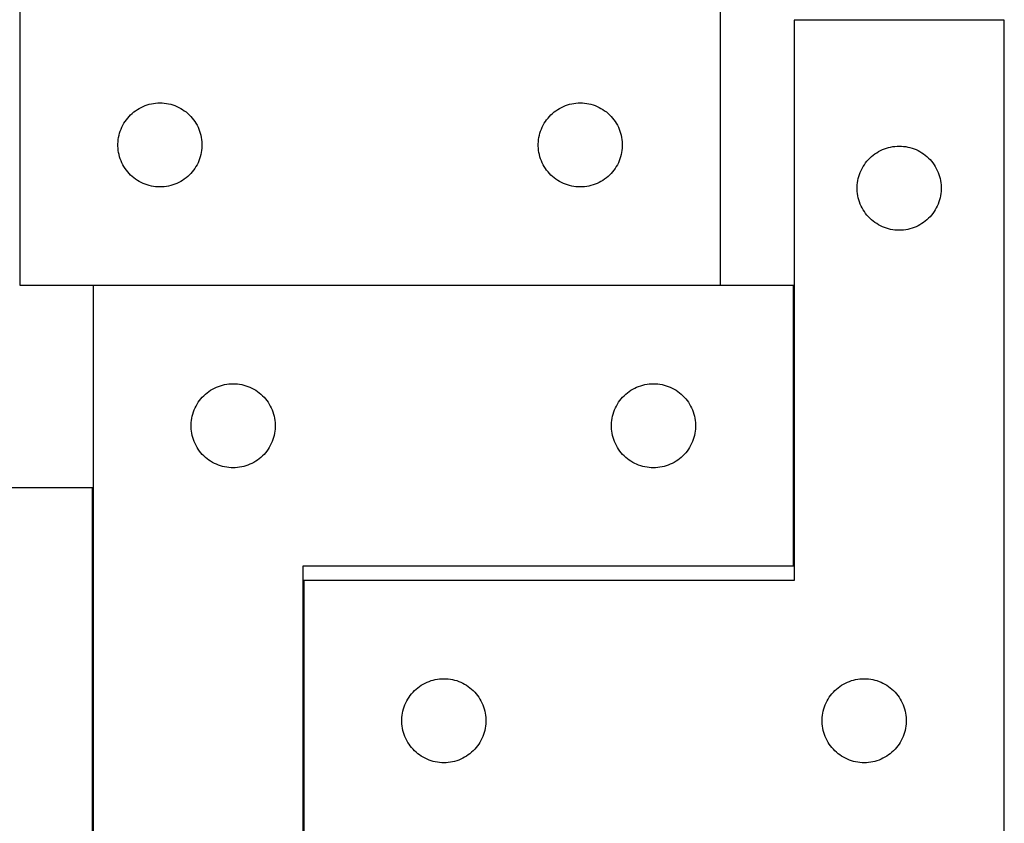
# Model space of a CAD drawing. Header units: millimetres. Extents: x 7 to 1493, y 7 to 2993.
# Tile 13 of 16: x 1133 to 1485, y 2112 to 2399. Entities that reach past the tile are written whole.
import ezdxf

# ---------------------------------------------------------------- set-up
doc = ezdxf.new("R2010")
doc.units = ezdxf.units.MM
doc.layers.add('COMMON', color=5, linetype='CONTINUOUS', true_color=0x0000ff)
doc.layers.add('CUT', color=7, linetype='CONTINUOUS', true_color=0x000000)

msp = doc.modelspace()

# ---------------------------------------------------------------- linework, layer by layer
at = {"layer": 'COMMON'}
for p, q in [((1383.197981, 2303.784626), (1159.322132, 2303.784626)), ((1409.422133, 2203.684625), (1409.422133, 2303.684625)), ((1159.222132, 2051.580141), (1159.222132, 2231.580141)), ((1234.422133, 2098.45685), (1234.422133, 2198.45685))]:
    msp.add_line(p, q, dxfattribs=at)
at = {"layer": 'CUT'}
for p, q in [((1383.197981, 2303.884626), (1383.197981, 2603.884626)), ((1133.197981, 2403.884626), (1133.197981, 2303.884626)), ((1484.522133, 2398.45685), (1409.522133, 2398.45685)), ((1409.522133, 2398.45685), (1409.522133, 2198.45685)), ((1484.522133, 2098.45685), (1484.522133, 2398.45685)), ((1178.636258, 2368.174157), (1179.377914, 2368.390042)), ((1179.377914, 2368.390042), (1180.1297, 2368.567462)), ((1180.1297, 2368.567462), (1180.889622, 2368.705945)), ((1180.889622, 2368.705945), (1181.655666, 2368.805124)), ((1181.655666, 2368.805124), (1182.425799, 2368.864738)), ((1182.425799, 2368.864738), (1183.197981, 2368.884626)), ((1183.197981, 2368.884626), (1183.970162, 2368.864738)), ((1183.970162, 2368.864738), (1184.740296, 2368.805124)), ((1184.740296, 2368.805124), (1185.506339, 2368.705945)), ((1185.506339, 2368.705945), (1186.266262, 2368.567462)), ((1186.266262, 2368.567462), (1187.018048, 2368.390042)), ((1187.018048, 2368.390042), (1187.759703, 2368.174157)), ((1328.636258, 2368.174157), (1329.377914, 2368.390042)), ((1329.377914, 2368.390042), (1330.1297, 2368.567462)), ((1330.1297, 2368.567462), (1330.889622, 2368.705945)), ((1330.889622, 2368.705945), (1331.655666, 2368.805124)), ((1331.655666, 2368.805124), (1332.425799, 2368.864738)), ((1332.425799, 2368.864738), (1333.197981, 2368.884626)), ((1333.197981, 2368.884626), (1333.970162, 2368.864738)), ((1333.970162, 2368.864738), (1334.740296, 2368.805124)), ((1334.740296, 2368.805124), (1335.506339, 2368.705945)), ((1335.506339, 2368.705945), (1336.266262, 2368.567462)), ((1336.266262, 2368.567462), (1337.018048, 2368.390042)), ((1337.018048, 2368.390042), (1337.759703, 2368.174157)), ((1172.728818, 2364.626909), (1173.295699, 2365.151605)), ((1173.295699, 2365.151605), (1173.888839, 2365.646423)), ((1173.888839, 2365.646423), (1174.506664, 2366.110051)), ((1174.506664, 2366.110051), (1175.147538, 2366.54126)), ((1175.147538, 2366.54126), (1175.80976, 2366.938905)), ((1175.80976, 2366.938905), (1176.491574, 2367.301933)), ((1176.491574, 2367.301933), (1177.191172, 2367.62938)), ((1177.191172, 2367.62938), (1177.9067, 2367.920379)), ((1177.9067, 2367.920379), (1178.636258, 2368.174157)), ((1187.759703, 2368.174157), (1188.489262, 2367.920379)), ((1188.489262, 2367.920379), (1189.204789, 2367.62938)), ((1189.204789, 2367.62938), (1189.904388, 2367.301933)), ((1189.904388, 2367.301933), (1190.586202, 2366.938905)), ((1190.586202, 2366.938905), (1191.248424, 2366.54126)), ((1191.248424, 2366.54126), (1191.889297, 2366.110051)), ((1191.889297, 2366.110051), (1192.507123, 2365.646423)), ((1192.507123, 2365.646423), (1193.100263, 2365.151605)), ((1193.100263, 2365.151605), (1193.667143, 2364.626909)), ((1322.728818, 2364.626909), (1323.295699, 2365.151605)), ((1323.295699, 2365.151605), (1323.888839, 2365.646423)), ((1323.888839, 2365.646423), (1324.506664, 2366.110051)), ((1324.506664, 2366.110051), (1325.147538, 2366.54126)), ((1325.147538, 2366.54126), (1325.80976, 2366.938905)), ((1325.80976, 2366.938905), (1326.491574, 2367.301933)), ((1326.491574, 2367.301933), (1327.191172, 2367.62938)), ((1327.191172, 2367.62938), (1327.9067, 2367.920379)), ((1327.9067, 2367.920379), (1328.636258, 2368.174157)), ((1337.759703, 2368.174157), (1338.489262, 2367.920379)), ((1338.489262, 2367.920379), (1339.204789, 2367.62938)), ((1339.204789, 2367.62938), (1339.904388, 2367.301933)), ((1339.904388, 2367.301933), (1340.586202, 2366.938905)), ((1340.586202, 2366.938905), (1341.248424, 2366.54126)), ((1341.248424, 2366.54126), (1341.889297, 2366.110051)), ((1341.889297, 2366.110051), (1342.507123, 2365.646423)), ((1342.507123, 2365.646423), (1343.100263, 2365.151605)), ((1343.100263, 2365.151605), (1343.667143, 2364.626909)), ((1169.957799, 2360.934277), (1170.338261, 2361.606518)), ((1170.338261, 2361.606518), (1170.752826, 2362.258282)), ((1170.752826, 2362.258282), (1171.200392, 2362.88784)), ((1171.200392, 2362.88784), (1171.679774, 2363.493524)), ((1171.679774, 2363.493524), (1172.1897, 2364.073726)), ((1172.1897, 2364.073726), (1172.728818, 2364.626909)), ((1193.667143, 2364.626909), (1194.206261, 2364.073726)), ((1194.206261, 2364.073726), (1194.716187, 2363.493524)), ((1194.716187, 2363.493524), (1195.195569, 2362.88784)), ((1195.195569, 2362.88784), (1195.643136, 2362.258282)), ((1195.643136, 2362.258282), (1196.0577, 2361.606518)), ((1196.0577, 2361.606518), (1196.438163, 2360.934277)), ((1319.957799, 2360.934277), (1320.338261, 2361.606518)), ((1320.338261, 2361.606518), (1320.752826, 2362.258282)), ((1320.752826, 2362.258282), (1321.200392, 2362.88784)), ((1321.200392, 2362.88784), (1321.679774, 2363.493524)), ((1321.679774, 2363.493524), (1322.1897, 2364.073726)), ((1322.1897, 2364.073726), (1322.728818, 2364.626909)), ((1343.667143, 2364.626909), (1344.206261, 2364.073726)), ((1344.206261, 2364.073726), (1344.716187, 2363.493524)), ((1344.716187, 2363.493524), (1345.195569, 2362.88784)), ((1345.195569, 2362.88784), (1345.643136, 2362.258282)), ((1345.643136, 2362.258282), (1346.0577, 2361.606518)), ((1346.0577, 2361.606518), (1346.438163, 2360.934277)), ((1168.599015, 2357.329942), (1168.795733, 2358.076911)), ((1168.795733, 2358.076911), (1169.030642, 2358.812762)), ((1169.030642, 2358.812762), (1169.303121, 2359.535545)), ((1169.303121, 2359.535545), (1169.612447, 2360.243342)), ((1169.612447, 2360.243342), (1169.957799, 2360.934277)), ((1196.438163, 2360.934277), (1196.783515, 2360.243342)), ((1196.783515, 2360.243342), (1197.09284, 2359.535545)), ((1197.09284, 2359.535545), (1197.365319, 2358.812762)), ((1197.365319, 2358.812762), (1197.600229, 2358.076911)), ((1197.600229, 2358.076911), (1197.796946, 2357.329942)), ((1318.599015, 2357.329942), (1318.795733, 2358.076911)), ((1318.795733, 2358.076911), (1319.030642, 2358.812762)), ((1319.030642, 2358.812762), (1319.303121, 2359.535545)), ((1319.303121, 2359.535545), (1319.612447, 2360.243342)), ((1319.612447, 2360.243342), (1319.957799, 2360.934277)), ((1346.438163, 2360.934277), (1346.783515, 2360.243342)), ((1346.783515, 2360.243342), (1347.09284, 2359.535545)), ((1347.09284, 2359.535545), (1347.365319, 2358.812762)), ((1347.365319, 2358.812762), (1347.600229, 2358.076911)), ((1347.600229, 2358.076911), (1347.796946, 2357.329942)), ((1168.202954, 2354.270845), (1168.242718, 2355.042258)), ((1168.242718, 2355.042258), (1168.322141, 2355.810602)), ((1168.322141, 2355.810602), (1168.441012, 2356.573838)), ((1168.441012, 2356.573838), (1168.599015, 2357.329942)), ((1197.796946, 2357.329942), (1197.95495, 2356.573838)), ((1197.95495, 2356.573838), (1198.073821, 2355.810602)), ((1198.073821, 2355.810602), (1198.153244, 2355.042258)), ((1198.153244, 2355.042258), (1198.193008, 2354.270845)), ((1318.202954, 2354.270845), (1318.242718, 2355.042258)), ((1318.242718, 2355.042258), (1318.322141, 2355.810602)), ((1318.322141, 2355.810602), (1318.441012, 2356.573838)), ((1318.441012, 2356.573838), (1318.599015, 2357.329942)), ((1347.796946, 2357.329942), (1347.95495, 2356.573838)), ((1347.95495, 2356.573838), (1348.073821, 2355.810602)), ((1348.073821, 2355.810602), (1348.153244, 2355.042258)), ((1348.153244, 2355.042258), (1348.193008, 2354.270845)), ((1168.202954, 2353.498408), (1168.202954, 2354.270845)), ((1168.242718, 2352.726994), (1168.202954, 2353.498408)), ((1168.322141, 2351.958651), (1168.242718, 2352.726994)), ((1168.441012, 2351.195415), (1168.322141, 2351.958651)), ((1168.599015, 2350.43931), (1168.441012, 2351.195415)), ((1197.95495, 2351.195415), (1197.796946, 2350.43931)), ((1198.073821, 2351.958651), (1197.95495, 2351.195415)), ((1198.153244, 2352.726994), (1198.073821, 2351.958651)), ((1198.193008, 2353.498408), (1198.153244, 2352.726994)), ((1198.193008, 2354.270845), (1198.193008, 2353.498408)), ((1318.202954, 2353.498408), (1318.202954, 2354.270845)), ((1318.242718, 2352.726994), (1318.202954, 2353.498408)), ((1318.322141, 2351.958651), (1318.242718, 2352.726994)), ((1318.441012, 2351.195415), (1318.322141, 2351.958651)), ((1318.599015, 2350.43931), (1318.441012, 2351.195415)), ((1347.95495, 2351.195415), (1347.796946, 2350.43931)), ((1348.073821, 2351.958651), (1347.95495, 2351.195415)), ((1348.153244, 2352.726994), (1348.073821, 2351.958651)), ((1348.193008, 2353.498408), (1348.153244, 2352.726994)), ((1348.193008, 2354.270845), (1348.193008, 2353.498408)), ((1438.330817, 2350.682275), (1438.97169, 2351.113484)), ((1438.97169, 2351.113484), (1439.633912, 2351.511129)), ((1439.633912, 2351.511129), (1440.315726, 2351.874156)), ((1440.315726, 2351.874156), (1441.015325, 2352.201604)), ((1441.015325, 2352.201604), (1441.730852, 2352.492602)), ((1441.730852, 2352.492602), (1442.460411, 2352.746381)), ((1442.460411, 2352.746381), (1443.202066, 2352.962266)), ((1443.202066, 2352.962266), (1443.953852, 2353.139685)), ((1443.953852, 2353.139685), (1444.713775, 2353.278169)), ((1444.713775, 2353.278169), (1445.479818, 2353.377348)), ((1445.479818, 2353.377348), (1446.249952, 2353.436961)), ((1446.249952, 2353.436961), (1447.022133, 2353.45685)), ((1447.022133, 2353.45685), (1447.794315, 2353.436961)), ((1447.794315, 2353.436961), (1448.564448, 2353.377348)), ((1448.564448, 2353.377348), (1449.330492, 2353.278169)), ((1449.330492, 2353.278169), (1450.090414, 2353.139685)), ((1450.090414, 2353.139685), (1450.8422, 2352.962266)), ((1450.8422, 2352.962266), (1451.583856, 2352.746381)), ((1451.583856, 2352.746381), (1452.313415, 2352.492602)), ((1452.313415, 2352.492602), (1453.028942, 2352.201604)), ((1453.028942, 2352.201604), (1453.72854, 2351.874156)), ((1453.72854, 2351.874156), (1454.410354, 2351.511129)), ((1454.410354, 2351.511129), (1455.072576, 2351.113484)), ((1455.072576, 2351.113484), (1455.71345, 2350.682275)), ((1168.795733, 2349.692342), (1168.599015, 2350.43931)), ((1169.030642, 2348.956491), (1168.795733, 2349.692342)), ((1169.303121, 2348.233708), (1169.030642, 2348.956491)), ((1169.612447, 2347.52591), (1169.303121, 2348.233708)), ((1169.957799, 2346.834975), (1169.612447, 2347.52591)), ((1196.783515, 2347.52591), (1196.438163, 2346.834975)), ((1197.09284, 2348.233708), (1196.783515, 2347.52591)), ((1197.365319, 2348.956491), (1197.09284, 2348.233708)), ((1197.600229, 2349.692342), (1197.365319, 2348.956491)), ((1197.796946, 2350.43931), (1197.600229, 2349.692342)), ((1318.795733, 2349.692342), (1318.599015, 2350.43931)), ((1319.030642, 2348.956491), (1318.795733, 2349.692342)), ((1319.303121, 2348.233708), (1319.030642, 2348.956491)), ((1319.612447, 2347.52591), (1319.303121, 2348.233708)), ((1319.957799, 2346.834975), (1319.612447, 2347.52591)), ((1346.783515, 2347.52591), (1346.438163, 2346.834975)), ((1347.09284, 2348.233708), (1346.783515, 2347.52591)), ((1347.365319, 2348.956491), (1347.09284, 2348.233708)), ((1347.600229, 2349.692342), (1347.365319, 2348.956491)), ((1347.796946, 2350.43931), (1347.600229, 2349.692342)), ((1434.576978, 2346.830506), (1435.024545, 2347.460064)), ((1435.024545, 2347.460064), (1435.503927, 2348.065748)), ((1435.503927, 2348.065748), (1436.013853, 2348.64595)), ((1436.013853, 2348.64595), (1436.552971, 2349.199133)), ((1436.552971, 2349.199133), (1437.119851, 2349.723829)), ((1437.119851, 2349.723829), (1437.712991, 2350.218647)), ((1437.712991, 2350.218647), (1438.330817, 2350.682275)), ((1455.71345, 2350.682275), (1456.331276, 2350.218647)), ((1456.331276, 2350.218647), (1456.924415, 2349.723829)), ((1456.924415, 2349.723829), (1457.491296, 2349.199133)), ((1457.491296, 2349.199133), (1458.030414, 2348.64595)), ((1458.030414, 2348.64595), (1458.54034, 2348.065748)), ((1458.54034, 2348.065748), (1459.019722, 2347.460064)), ((1459.019722, 2347.460064), (1459.467288, 2346.830506)), ((1170.338261, 2346.162734), (1169.957799, 2346.834975)), ((1170.752826, 2345.51097), (1170.338261, 2346.162734)), ((1171.200392, 2344.881412), (1170.752826, 2345.51097)), ((1171.679774, 2344.275729), (1171.200392, 2344.881412)), ((1172.1897, 2343.695526), (1171.679774, 2344.275729)), ((1194.716187, 2344.275729), (1194.206261, 2343.695526)), ((1195.195569, 2344.881412), (1194.716187, 2344.275729)), ((1195.643136, 2345.51097), (1195.195569, 2344.881412)), ((1196.0577, 2346.162734), (1195.643136, 2345.51097)), ((1196.438163, 2346.834975), (1196.0577, 2346.162734)), ((1320.338261, 2346.162734), (1319.957799, 2346.834975)), ((1320.752826, 2345.51097), (1320.338261, 2346.162734)), ((1321.200392, 2344.881412), (1320.752826, 2345.51097)), ((1321.679774, 2344.275729), (1321.200392, 2344.881412)), ((1322.1897, 2343.695526), (1321.679774, 2344.275729)), ((1344.716187, 2344.275729), (1344.206261, 2343.695526)), ((1345.195569, 2344.881412), (1344.716187, 2344.275729)), ((1345.643136, 2345.51097), (1345.195569, 2344.881412)), ((1346.0577, 2346.162734), (1345.643136, 2345.51097)), ((1346.438163, 2346.834975), (1346.0577, 2346.162734)), ((1432.854795, 2343.384986), (1433.127274, 2344.107769)), ((1433.127274, 2344.107769), (1433.436599, 2344.815566)), ((1433.436599, 2344.815566), (1433.781951, 2345.506501)), ((1433.781951, 2345.506501), (1434.162414, 2346.178742)), ((1434.162414, 2346.178742), (1434.576978, 2346.830506)), ((1459.467288, 2346.830506), (1459.881853, 2346.178742)), ((1459.881853, 2346.178742), (1460.262315, 2345.506501)), ((1460.262315, 2345.506501), (1460.607667, 2344.815566)), ((1460.607667, 2344.815566), (1460.916993, 2344.107769)), ((1460.916993, 2344.107769), (1461.189472, 2343.384986)), ((1172.728818, 2343.142343), (1172.1897, 2343.695526)), ((1173.295699, 2342.617647), (1172.728818, 2343.142343)), ((1173.888839, 2342.122829), (1173.295699, 2342.617647)), ((1174.506664, 2341.659201), (1173.888839, 2342.122829)), ((1175.147538, 2341.227993), (1174.506664, 2341.659201)), ((1175.80976, 2340.830348), (1175.147538, 2341.227993)), ((1176.491574, 2340.46732), (1175.80976, 2340.830348)), ((1177.191172, 2340.139873), (1176.491574, 2340.46732)), ((1189.904388, 2340.46732), (1189.204789, 2340.139873)), ((1190.586202, 2340.830348), (1189.904388, 2340.46732)), ((1191.248424, 2341.227993), (1190.586202, 2340.830348)), ((1191.889297, 2341.659201), (1191.248424, 2341.227993)), ((1192.507123, 2342.122829), (1191.889297, 2341.659201)), ((1193.100263, 2342.617647), (1192.507123, 2342.122829)), ((1193.667143, 2343.142343), (1193.100263, 2342.617647)), ((1194.206261, 2343.695526), (1193.667143, 2343.142343)), ((1322.728818, 2343.142343), (1322.1897, 2343.695526)), ((1323.295699, 2342.617647), (1322.728818, 2343.142343)), ((1323.888839, 2342.122829), (1323.295699, 2342.617647)), ((1324.506664, 2341.659201), (1323.888839, 2342.122829)), ((1325.147538, 2341.227993), (1324.506664, 2341.659201)), ((1325.80976, 2340.830348), (1325.147538, 2341.227993)), ((1326.491574, 2340.46732), (1325.80976, 2340.830348)), ((1327.191172, 2340.139873), (1326.491574, 2340.46732)), ((1339.904388, 2340.46732), (1339.204789, 2340.139873)), ((1340.586202, 2340.830348), (1339.904388, 2340.46732)), ((1341.248424, 2341.227993), (1340.586202, 2340.830348)), ((1341.889297, 2341.659201), (1341.248424, 2341.227993)), ((1342.507123, 2342.122829), (1341.889297, 2341.659201)), ((1343.100263, 2342.617647), (1342.507123, 2342.122829)), ((1343.667143, 2343.142343), (1343.100263, 2342.617647)), ((1344.206261, 2343.695526), (1343.667143, 2343.142343)), ((1432.06687, 2339.614482), (1432.146293, 2340.382825)), ((1432.146293, 2340.382825), (1432.265164, 2341.146062)), ((1432.265164, 2341.146062), (1432.423168, 2341.902166)), ((1432.423168, 2341.902166), (1432.619885, 2342.649135)), ((1432.619885, 2342.649135), (1432.854795, 2343.384986)), ((1461.189472, 2343.384986), (1461.424381, 2342.649135)), ((1461.424381, 2342.649135), (1461.621099, 2341.902166)), ((1461.621099, 2341.902166), (1461.779103, 2341.146062)), ((1461.779103, 2341.146062), (1461.897973, 2340.382825)), ((1461.897973, 2340.382825), (1461.977396, 2339.614482)), ((1177.9067, 2339.848874), (1177.191172, 2340.139873)), ((1178.636258, 2339.595096), (1177.9067, 2339.848874)), ((1179.377914, 2339.37921), (1178.636258, 2339.595096)), ((1180.1297, 2339.201791), (1179.377914, 2339.37921)), ((1180.889622, 2339.063308), (1180.1297, 2339.201791)), ((1181.655666, 2338.964128), (1180.889622, 2339.063308)), ((1182.425799, 2338.904515), (1181.655666, 2338.964128)), ((1183.197981, 2338.884626), (1182.425799, 2338.904515)), ((1183.970162, 2338.904515), (1183.197981, 2338.884626)), ((1184.740296, 2338.964128), (1183.970162, 2338.904515)), ((1185.506339, 2339.063308), (1184.740296, 2338.964128)), ((1186.266262, 2339.201791), (1185.506339, 2339.063308)), ((1187.018048, 2339.37921), (1186.266262, 2339.201791)), ((1187.759703, 2339.595096), (1187.018048, 2339.37921)), ((1188.489262, 2339.848874), (1187.759703, 2339.595096)), ((1189.204789, 2340.139873), (1188.489262, 2339.848874)), ((1327.9067, 2339.848874), (1327.191172, 2340.139873)), ((1328.636258, 2339.595096), (1327.9067, 2339.848874)), ((1329.377914, 2339.37921), (1328.636258, 2339.595096)), ((1330.1297, 2339.201791), (1329.377914, 2339.37921)), ((1330.889622, 2339.063308), (1330.1297, 2339.201791)), ((1331.655666, 2338.964128), (1330.889622, 2339.063308)), ((1332.425799, 2338.904515), (1331.655666, 2338.964128)), ((1333.197981, 2338.884626), (1332.425799, 2338.904515)), ((1333.970162, 2338.904515), (1333.197981, 2338.884626)), ((1334.740296, 2338.964128), (1333.970162, 2338.904515)), ((1335.506339, 2339.063308), (1334.740296, 2338.964128)), ((1336.266262, 2339.201791), (1335.506339, 2339.063308)), ((1337.018048, 2339.37921), (1336.266262, 2339.201791)), ((1337.759703, 2339.595096), (1337.018048, 2339.37921)), ((1338.489262, 2339.848874), (1337.759703, 2339.595096)), ((1339.204789, 2340.139873), (1338.489262, 2339.848874)), ((1432.027106, 2338.843069), (1432.06687, 2339.614482)), ((1432.027106, 2338.070631), (1432.027106, 2338.843069)), ((1432.06687, 2337.299218), (1432.027106, 2338.070631)), ((1432.146293, 2336.530875), (1432.06687, 2337.299218)), ((1461.977396, 2337.299218), (1461.897973, 2336.530875)), ((1461.977396, 2339.614482), (1462.01716, 2338.843069)), ((1462.01716, 2338.070631), (1461.977396, 2337.299218)), ((1462.01716, 2338.843069), (1462.01716, 2338.070631)), ((1432.265164, 2335.767639), (1432.146293, 2336.530875)), ((1432.423168, 2335.011534), (1432.265164, 2335.767639)), ((1432.619885, 2334.264566), (1432.423168, 2335.011534)), ((1432.854795, 2333.528714), (1432.619885, 2334.264566)), ((1433.127274, 2332.805932), (1432.854795, 2333.528714)), ((1461.189472, 2333.528714), (1460.916993, 2332.805932)), ((1461.424381, 2334.264566), (1461.189472, 2333.528714)), ((1461.621099, 2335.011534), (1461.424381, 2334.264566)), ((1461.779103, 2335.767639), (1461.621099, 2335.011534)), ((1461.897973, 2336.530875), (1461.779103, 2335.767639)), ((1433.436599, 2332.098134), (1433.127274, 2332.805932)), ((1433.781951, 2331.407199), (1433.436599, 2332.098134)), ((1434.162414, 2330.734958), (1433.781951, 2331.407199)), ((1434.576978, 2330.083194), (1434.162414, 2330.734958)), ((1435.024545, 2329.453636), (1434.576978, 2330.083194)), ((1459.467288, 2330.083194), (1459.019722, 2329.453636)), ((1459.881853, 2330.734958), (1459.467288, 2330.083194)), ((1460.262315, 2331.407199), (1459.881853, 2330.734958)), ((1460.607667, 2332.098134), (1460.262315, 2331.407199)), ((1460.916993, 2332.805932), (1460.607667, 2332.098134)), ((1435.503927, 2328.847952), (1435.024545, 2329.453636)), ((1436.013853, 2328.26775), (1435.503927, 2328.847952)), ((1436.552971, 2327.714567), (1436.013853, 2328.26775)), ((1437.119851, 2327.189871), (1436.552971, 2327.714567)), ((1437.712991, 2326.695053), (1437.119851, 2327.189871)), ((1438.330817, 2326.231425), (1437.712991, 2326.695053)), ((1438.97169, 2325.800217), (1438.330817, 2326.231425)), ((1455.71345, 2326.231425), (1455.072576, 2325.800217)), ((1456.331276, 2326.695053), (1455.71345, 2326.231425)), ((1456.924415, 2327.189871), (1456.331276, 2326.695053)), ((1457.491296, 2327.714567), (1456.924415, 2327.189871)), ((1458.030414, 2328.26775), (1457.491296, 2327.714567)), ((1458.54034, 2328.847952), (1458.030414, 2328.26775)), ((1459.019722, 2329.453636), (1458.54034, 2328.847952)), ((1439.633912, 2325.402572), (1438.97169, 2325.800217)), ((1440.315726, 2325.039544), (1439.633912, 2325.402572)), ((1441.015325, 2324.712097), (1440.315726, 2325.039544)), ((1441.730852, 2324.421098), (1441.015325, 2324.712097)), ((1442.460411, 2324.167319), (1441.730852, 2324.421098)), ((1443.202066, 2323.951434), (1442.460411, 2324.167319)), ((1443.953852, 2323.774015), (1443.202066, 2323.951434)), ((1444.713775, 2323.635532), (1443.953852, 2323.774015)), ((1445.479818, 2323.536352), (1444.713775, 2323.635532)), ((1446.249952, 2323.476739), (1445.479818, 2323.536352)), ((1447.022133, 2323.45685), (1446.249952, 2323.476739)), ((1447.794315, 2323.476739), (1447.022133, 2323.45685)), ((1448.564448, 2323.536352), (1447.794315, 2323.476739)), ((1449.330492, 2323.635532), (1448.564448, 2323.536352)), ((1450.090414, 2323.774015), (1449.330492, 2323.635532)), ((1450.8422, 2323.951434), (1450.090414, 2323.774015)), ((1451.583856, 2324.167319), (1450.8422, 2323.951434)), ((1452.313415, 2324.421098), (1451.583856, 2324.167319)), ((1453.028942, 2324.712097), (1452.313415, 2324.421098)), ((1453.72854, 2325.039544), (1453.028942, 2324.712097)), ((1454.410354, 2325.402572), (1453.72854, 2325.039544)), ((1455.072576, 2325.800217), (1454.410354, 2325.402572)), ((1133.197981, 2303.884626), (1383.197981, 2303.884626)), ((1159.322132, 2303.684625), (1159.322132, 2003.684625)), ((1409.322132, 2303.684625), (1159.322132, 2303.684625)), ((1409.322132, 2203.684625), (1409.322132, 2303.684625)), ((1201.271689, 2266.341259), (1201.933911, 2266.738904)), ((1201.933911, 2266.738904), (1202.615725, 2267.101932)), ((1202.615725, 2267.101932), (1203.315324, 2267.429379)), ((1203.315324, 2267.429379), (1204.030851, 2267.720378)), ((1204.030851, 2267.720378), (1204.76041, 2267.974156)), ((1204.76041, 2267.974156), (1205.502065, 2268.190041)), ((1205.502065, 2268.190041), (1206.253851, 2268.367461)), ((1206.253851, 2268.367461), (1207.013774, 2268.505944)), ((1207.013774, 2268.505944), (1207.779817, 2268.605123)), ((1207.779817, 2268.605123), (1208.549951, 2268.664737)), ((1208.549951, 2268.664737), (1209.322132, 2268.684625)), ((1209.322132, 2268.684625), (1210.094314, 2268.664737)), ((1210.094314, 2268.664737), (1210.864447, 2268.605123)), ((1210.864447, 2268.605123), (1211.630491, 2268.505944)), ((1211.630491, 2268.505944), (1212.390413, 2268.367461)), ((1212.390413, 2268.367461), (1213.142199, 2268.190041)), ((1213.142199, 2268.190041), (1213.883855, 2267.974156)), ((1213.883855, 2267.974156), (1214.613414, 2267.720378)), ((1214.613414, 2267.720378), (1215.328941, 2267.429379)), ((1215.328941, 2267.429379), (1216.028539, 2267.101932)), ((1216.028539, 2267.101932), (1216.710353, 2266.738904)), ((1216.710353, 2266.738904), (1217.372575, 2266.341259)), ((1351.271689, 2266.341259), (1351.933911, 2266.738904)), ((1351.933911, 2266.738904), (1352.615725, 2267.101932)), ((1352.615725, 2267.101932), (1353.315324, 2267.429379)), ((1353.315324, 2267.429379), (1354.030851, 2267.720378)), ((1354.030851, 2267.720378), (1354.76041, 2267.974156)), ((1354.76041, 2267.974156), (1355.502065, 2268.190041)), ((1355.502065, 2268.190041), (1356.253851, 2268.367461)), ((1356.253851, 2268.367461), (1357.013774, 2268.505944)), ((1357.013774, 2268.505944), (1357.779817, 2268.605123)), ((1357.779817, 2268.605123), (1358.549951, 2268.664737)), ((1358.549951, 2268.664737), (1359.322132, 2268.684625)), ((1359.322132, 2268.684625), (1360.094314, 2268.664737)), ((1360.094314, 2268.664737), (1360.864447, 2268.605123)), ((1360.864447, 2268.605123), (1361.630491, 2268.505944)), ((1361.630491, 2268.505944), (1362.390413, 2268.367461)), ((1362.390413, 2268.367461), (1363.142199, 2268.190041)), ((1363.142199, 2268.190041), (1363.883855, 2267.974156)), ((1363.883855, 2267.974156), (1364.613414, 2267.720378)), ((1364.613414, 2267.720378), (1365.328941, 2267.429379)), ((1365.328941, 2267.429379), (1366.028539, 2267.101932)), ((1366.028539, 2267.101932), (1366.710353, 2266.738904)), ((1366.710353, 2266.738904), (1367.372575, 2266.341259)), ((1197.324544, 2262.687839), (1197.803926, 2263.293523)), ((1197.803926, 2263.293523), (1198.313852, 2263.873725)), ((1198.313852, 2263.873725), (1198.85297, 2264.426908)), ((1198.85297, 2264.426908), (1199.41985, 2264.951604)), ((1199.41985, 2264.951604), (1200.01299, 2265.446422)), ((1200.01299, 2265.446422), (1200.630816, 2265.91005)), ((1200.630816, 2265.91005), (1201.271689, 2266.341259)), ((1217.372575, 2266.341259), (1218.013449, 2265.91005)), ((1218.013449, 2265.91005), (1218.631275, 2265.446422)), ((1218.631275, 2265.446422), (1219.224414, 2264.951604)), ((1219.224414, 2264.951604), (1219.791295, 2264.426908)), ((1219.791295, 2264.426908), (1220.330413, 2263.873725)), ((1220.330413, 2263.873725), (1220.840339, 2263.293523)), ((1220.840339, 2263.293523), (1221.319721, 2262.687839)), ((1347.324544, 2262.687839), (1347.803926, 2263.293523)), ((1347.803926, 2263.293523), (1348.313852, 2263.873725)), ((1348.313852, 2263.873725), (1348.85297, 2264.426908)), ((1348.85297, 2264.426908), (1349.41985, 2264.951604)), ((1349.41985, 2264.951604), (1350.01299, 2265.446422)), ((1350.01299, 2265.446422), (1350.630816, 2265.91005)), ((1350.630816, 2265.91005), (1351.271689, 2266.341259)), ((1367.372575, 2266.341259), (1368.013449, 2265.91005)), ((1368.013449, 2265.91005), (1368.631275, 2265.446422)), ((1368.631275, 2265.446422), (1369.224414, 2264.951604)), ((1369.224414, 2264.951604), (1369.791295, 2264.426908)), ((1369.791295, 2264.426908), (1370.330413, 2263.873725)), ((1370.330413, 2263.873725), (1370.840339, 2263.293523)), ((1370.840339, 2263.293523), (1371.319721, 2262.687839)), ((1195.427273, 2259.335544), (1195.736598, 2260.043341)), ((1195.736598, 2260.043341), (1196.08195, 2260.734276)), ((1196.08195, 2260.734276), (1196.462413, 2261.406517)), ((1196.462413, 2261.406517), (1196.876977, 2262.058281)), ((1196.876977, 2262.058281), (1197.324544, 2262.687839)), ((1221.319721, 2262.687839), (1221.767287, 2262.058281)), ((1221.767287, 2262.058281), (1222.181852, 2261.406517)), ((1222.181852, 2261.406517), (1222.562314, 2260.734276)), ((1222.562314, 2260.734276), (1222.907666, 2260.043341)), ((1222.907666, 2260.043341), (1223.216992, 2259.335544)), ((1345.427273, 2259.335544), (1345.736598, 2260.043341)), ((1345.736598, 2260.043341), (1346.08195, 2260.734276)), ((1346.08195, 2260.734276), (1346.462413, 2261.406517)), ((1346.462413, 2261.406517), (1346.876977, 2262.058281)), ((1346.876977, 2262.058281), (1347.324544, 2262.687839)), ((1371.319721, 2262.687839), (1371.767287, 2262.058281)), ((1371.767287, 2262.058281), (1372.181852, 2261.406517)), ((1372.181852, 2261.406517), (1372.562314, 2260.734276)), ((1372.562314, 2260.734276), (1372.907666, 2260.043341)), ((1372.907666, 2260.043341), (1373.216992, 2259.335544)), ((1194.446292, 2255.610601), (1194.565163, 2256.373837)), ((1194.565163, 2256.373837), (1194.723167, 2257.129941)), ((1194.723167, 2257.129941), (1194.919884, 2257.87691)), ((1194.919884, 2257.87691), (1195.154794, 2258.612761)), ((1195.154794, 2258.612761), (1195.427273, 2259.335544)), ((1223.216992, 2259.335544), (1223.489471, 2258.612761)), ((1223.489471, 2258.612761), (1223.72438, 2257.87691)), ((1223.72438, 2257.87691), (1223.921098, 2257.129941)), ((1223.921098, 2257.129941), (1224.079102, 2256.373837)), ((1224.079102, 2256.373837), (1224.197972, 2255.610601)), ((1344.446292, 2255.610601), (1344.565163, 2256.373837)), ((1344.565163, 2256.373837), (1344.723167, 2257.129941)), ((1344.723167, 2257.129941), (1344.919884, 2257.87691)), ((1344.919884, 2257.87691), (1345.154794, 2258.612761)), ((1345.154794, 2258.612761), (1345.427273, 2259.335544)), ((1373.216992, 2259.335544), (1373.489471, 2258.612761)), ((1373.489471, 2258.612761), (1373.72438, 2257.87691)), ((1373.72438, 2257.87691), (1373.921098, 2257.129941)), ((1373.921098, 2257.129941), (1374.079102, 2256.373837)), ((1374.079102, 2256.373837), (1374.197972, 2255.610601)), ((1194.327105, 2254.070844), (1194.366869, 2254.842257)), ((1194.327105, 2253.298407), (1194.327105, 2254.070844)), ((1194.366869, 2252.526993), (1194.327105, 2253.298407)), ((1194.366869, 2254.842257), (1194.446292, 2255.610601)), ((1194.446292, 2251.75865), (1194.366869, 2252.526993)), ((1224.197972, 2255.610601), (1224.277395, 2254.842257)), ((1224.277395, 2252.526993), (1224.197972, 2251.75865)), ((1224.277395, 2254.842257), (1224.317159, 2254.070844)), ((1224.317159, 2253.298407), (1224.277395, 2252.526993)), ((1224.317159, 2254.070844), (1224.317159, 2253.298407)), ((1344.327105, 2254.070844), (1344.366869, 2254.842257)), ((1344.327105, 2253.298407), (1344.327105, 2254.070844)), ((1344.366869, 2252.526993), (1344.327105, 2253.298407)), ((1344.366869, 2254.842257), (1344.446292, 2255.610601)), ((1344.446292, 2251.75865), (1344.366869, 2252.526993)), ((1374.197972, 2255.610601), (1374.277395, 2254.842257)), ((1374.277395, 2252.526993), (1374.197972, 2251.75865)), ((1374.277395, 2254.842257), (1374.317159, 2254.070844)), ((1374.317159, 2253.298407), (1374.277395, 2252.526993)), ((1374.317159, 2254.070844), (1374.317159, 2253.298407)), ((1194.565163, 2250.995414), (1194.446292, 2251.75865)), ((1194.723167, 2250.239309), (1194.565163, 2250.995414)), ((1194.919884, 2249.492341), (1194.723167, 2250.239309)), ((1195.154794, 2248.75649), (1194.919884, 2249.492341)), ((1223.72438, 2249.492341), (1223.489471, 2248.75649)), ((1223.921098, 2250.239309), (1223.72438, 2249.492341)), ((1224.079102, 2250.995414), (1223.921098, 2250.239309)), ((1224.197972, 2251.75865), (1224.079102, 2250.995414)), ((1344.565163, 2250.995414), (1344.446292, 2251.75865)), ((1344.723167, 2250.239309), (1344.565163, 2250.995414)), ((1344.919884, 2249.492341), (1344.723167, 2250.239309)), ((1345.154794, 2248.75649), (1344.919884, 2249.492341)), ((1373.72438, 2249.492341), (1373.489471, 2248.75649)), ((1373.921098, 2250.239309), (1373.72438, 2249.492341)), ((1374.079102, 2250.995414), (1373.921098, 2250.239309)), ((1374.197972, 2251.75865), (1374.079102, 2250.995414)), ((1195.427273, 2248.033707), (1195.154794, 2248.75649)), ((1195.736598, 2247.325909), (1195.427273, 2248.033707)), ((1196.08195, 2246.634974), (1195.736598, 2247.325909)), ((1196.462413, 2245.962733), (1196.08195, 2246.634974)), ((1196.876977, 2245.310969), (1196.462413, 2245.962733)), ((1222.181852, 2245.962733), (1221.767287, 2245.310969)), ((1222.562314, 2246.634974), (1222.181852, 2245.962733)), ((1222.907666, 2247.325909), (1222.562314, 2246.634974)), ((1223.216992, 2248.033707), (1222.907666, 2247.325909)), ((1223.489471, 2248.75649), (1223.216992, 2248.033707)), ((1345.427273, 2248.033707), (1345.154794, 2248.75649)), ((1345.736598, 2247.325909), (1345.427273, 2248.033707)), ((1346.08195, 2246.634974), (1345.736598, 2247.325909)), ((1346.462413, 2245.962733), (1346.08195, 2246.634974)), ((1346.876977, 2245.310969), (1346.462413, 2245.962733)), ((1372.181852, 2245.962733), (1371.767287, 2245.310969)), ((1372.562314, 2246.634974), (1372.181852, 2245.962733)), ((1372.907666, 2247.325909), (1372.562314, 2246.634974)), ((1373.216992, 2248.033707), (1372.907666, 2247.325909)), ((1373.489471, 2248.75649), (1373.216992, 2248.033707)), ((1197.324544, 2244.681411), (1196.876977, 2245.310969)), ((1197.803926, 2244.075728), (1197.324544, 2244.681411)), ((1198.313852, 2243.495525), (1197.803926, 2244.075728)), ((1198.85297, 2242.942342), (1198.313852, 2243.495525)), ((1199.41985, 2242.417646), (1198.85297, 2242.942342)), ((1200.01299, 2241.922828), (1199.41985, 2242.417646)), ((1200.630816, 2241.4592), (1200.01299, 2241.922828)), ((1218.631275, 2241.922828), (1218.013449, 2241.4592)), ((1219.224414, 2242.417646), (1218.631275, 2241.922828)), ((1219.791295, 2242.942342), (1219.224414, 2242.417646)), ((1220.330413, 2243.495525), (1219.791295, 2242.942342)), ((1220.840339, 2244.075728), (1220.330413, 2243.495525)), ((1221.319721, 2244.681411), (1220.840339, 2244.075728)), ((1221.767287, 2245.310969), (1221.319721, 2244.681411)), ((1347.324544, 2244.681411), (1346.876977, 2245.310969)), ((1347.803926, 2244.075728), (1347.324544, 2244.681411)), ((1348.313852, 2243.495525), (1347.803926, 2244.075728)), ((1348.85297, 2242.942342), (1348.313852, 2243.495525)), ((1349.41985, 2242.417646), (1348.85297, 2242.942342)), ((1350.01299, 2241.922828), (1349.41985, 2242.417646)), ((1350.630816, 2241.4592), (1350.01299, 2241.922828)), ((1368.631275, 2241.922828), (1368.013449, 2241.4592)), ((1369.224414, 2242.417646), (1368.631275, 2241.922828)), ((1369.791295, 2242.942342), (1369.224414, 2242.417646)), ((1370.330413, 2243.495525), (1369.791295, 2242.942342)), ((1370.840339, 2244.075728), (1370.330413, 2243.495525)), ((1371.319721, 2244.681411), (1370.840339, 2244.075728)), ((1371.767287, 2245.310969), (1371.319721, 2244.681411)), ((1201.271689, 2241.027992), (1200.630816, 2241.4592)), ((1201.933911, 2240.630347), (1201.271689, 2241.027992)), ((1202.615725, 2240.267319), (1201.933911, 2240.630347)), ((1203.315324, 2239.939872), (1202.615725, 2240.267319)), ((1204.030851, 2239.648873), (1203.315324, 2239.939872)), ((1204.76041, 2239.395095), (1204.030851, 2239.648873)), ((1205.502065, 2239.179209), (1204.76041, 2239.395095)), ((1206.253851, 2239.00179), (1205.502065, 2239.179209)), ((1207.013774, 2238.863307), (1206.253851, 2239.00179)), ((1207.779817, 2238.764127), (1207.013774, 2238.863307)), ((1208.549951, 2238.704514), (1207.779817, 2238.764127)), ((1209.322132, 2238.684625), (1208.549951, 2238.704514)), ((1210.094314, 2238.704514), (1209.322132, 2238.684625)), ((1210.864447, 2238.764127), (1210.094314, 2238.704514)), ((1211.630491, 2238.863307), (1210.864447, 2238.764127)), ((1212.390413, 2239.00179), (1211.630491, 2238.863307)), ((1213.142199, 2239.179209), (1212.390413, 2239.00179)), ((1213.883855, 2239.395095), (1213.142199, 2239.179209)), ((1214.613414, 2239.648873), (1213.883855, 2239.395095)), ((1215.328941, 2239.939872), (1214.613414, 2239.648873)), ((1216.028539, 2240.267319), (1215.328941, 2239.939872)), ((1216.710353, 2240.630347), (1216.028539, 2240.267319)), ((1217.372575, 2241.027992), (1216.710353, 2240.630347)), ((1218.013449, 2241.4592), (1217.372575, 2241.027992)), ((1351.271689, 2241.027992), (1350.630816, 2241.4592)), ((1351.933911, 2240.630347), (1351.271689, 2241.027992)), ((1352.615725, 2240.267319), (1351.933911, 2240.630347)), ((1353.315324, 2239.939872), (1352.615725, 2240.267319)), ((1354.030851, 2239.648873), (1353.315324, 2239.939872)), ((1354.76041, 2239.395095), (1354.030851, 2239.648873)), ((1355.502065, 2239.179209), (1354.76041, 2239.395095)), ((1356.253851, 2239.00179), (1355.502065, 2239.179209)), ((1357.013774, 2238.863307), (1356.253851, 2239.00179)), ((1357.779817, 2238.764127), (1357.013774, 2238.863307)), ((1358.549951, 2238.704514), (1357.779817, 2238.764127)), ((1359.322132, 2238.684625), (1358.549951, 2238.704514)), ((1360.094314, 2238.704514), (1359.322132, 2238.684625)), ((1360.864447, 2238.764127), (1360.094314, 2238.704514)), ((1361.630491, 2238.863307), (1360.864447, 2238.764127)), ((1362.390413, 2239.00179), (1361.630491, 2238.863307)), ((1363.142199, 2239.179209), (1362.390413, 2239.00179)), ((1363.883855, 2239.395095), (1363.142199, 2239.179209)), ((1364.613414, 2239.648873), (1363.883855, 2239.395095)), ((1365.328941, 2239.939872), (1364.613414, 2239.648873)), ((1366.028539, 2240.267319), (1365.328941, 2239.939872)), ((1366.710353, 2240.630347), (1366.028539, 2240.267319)), ((1367.372575, 2241.027992), (1366.710353, 2240.630347)), ((1368.013449, 2241.4592), (1367.372575, 2241.027992)), ((1159.122131, 2231.580141), (1049.122131, 2231.580141)), ((1159.122131, 2051.580141), (1159.122131, 2231.580141)), ((1234.322132, 2003.684625), (1234.322132, 2203.684625)), ((1234.322132, 2203.684625), (1409.322132, 2203.684625)), ((1409.522133, 2198.45685), (1234.522133, 2198.45685)), ((1234.522133, 2198.45685), (1234.522133, 2098.45685)), ((1275.830817, 2160.682275), (1276.47169, 2161.113484)), ((1276.47169, 2161.113484), (1277.133912, 2161.511129)), ((1277.133912, 2161.511129), (1277.815726, 2161.874156)), ((1277.815726, 2161.874156), (1278.515325, 2162.201604)), ((1278.515325, 2162.201604), (1279.230852, 2162.492602)), ((1279.230852, 2162.492602), (1279.960411, 2162.746381)), ((1279.960411, 2162.746381), (1280.702066, 2162.962266)), ((1280.702066, 2162.962266), (1281.453852, 2163.139685)), ((1281.453852, 2163.139685), (1282.213775, 2163.278169)), ((1282.213775, 2163.278169), (1282.979818, 2163.377348)), ((1282.979818, 2163.377348), (1283.749952, 2163.436961)), ((1283.749952, 2163.436961), (1284.522133, 2163.45685)), ((1284.522133, 2163.45685), (1285.294315, 2163.436961)), ((1285.294315, 2163.436961), (1286.064448, 2163.377348)), ((1286.064448, 2163.377348), (1286.830492, 2163.278169)), ((1286.830492, 2163.278169), (1287.590414, 2163.139685)), ((1287.590414, 2163.139685), (1288.3422, 2162.962266)), ((1288.3422, 2162.962266), (1289.083856, 2162.746381)), ((1289.083856, 2162.746381), (1289.813415, 2162.492602)), ((1289.813415, 2162.492602), (1290.528942, 2162.201604)), ((1290.528942, 2162.201604), (1291.22854, 2161.874156)), ((1291.22854, 2161.874156), (1291.910354, 2161.511129)), ((1291.910354, 2161.511129), (1292.572576, 2161.113484)), ((1292.572576, 2161.113484), (1293.21345, 2160.682275)), ((1425.830817, 2160.682275), (1426.47169, 2161.113484)), ((1426.47169, 2161.113484), (1427.133912, 2161.511129)), ((1427.133912, 2161.511129), (1427.815726, 2161.874156)), ((1427.815726, 2161.874156), (1428.515325, 2162.201604)), ((1428.515325, 2162.201604), (1429.230852, 2162.492602)), ((1429.230852, 2162.492602), (1429.960411, 2162.746381)), ((1429.960411, 2162.746381), (1430.702066, 2162.962266)), ((1430.702066, 2162.962266), (1431.453852, 2163.139685)), ((1431.453852, 2163.139685), (1432.213775, 2163.278169)), ((1432.213775, 2163.278169), (1432.979818, 2163.377348)), ((1432.979818, 2163.377348), (1433.749952, 2163.436961)), ((1433.749952, 2163.436961), (1434.522133, 2163.45685)), ((1434.522133, 2163.45685), (1435.294315, 2163.436961)), ((1435.294315, 2163.436961), (1436.064448, 2163.377348)), ((1436.064448, 2163.377348), (1436.830492, 2163.278169)), ((1436.830492, 2163.278169), (1437.590414, 2163.139685)), ((1437.590414, 2163.139685), (1438.3422, 2162.962266)), ((1438.3422, 2162.962266), (1439.083856, 2162.746381)), ((1439.083856, 2162.746381), (1439.813415, 2162.492602)), ((1439.813415, 2162.492602), (1440.528942, 2162.201604)), ((1440.528942, 2162.201604), (1441.22854, 2161.874156)), ((1441.22854, 2161.874156), (1441.910354, 2161.511129)), ((1441.910354, 2161.511129), (1442.572576, 2161.113484)), ((1442.572576, 2161.113484), (1443.21345, 2160.682275)), ((1272.524545, 2157.460064), (1273.003927, 2158.065748)), ((1273.003927, 2158.065748), (1273.513853, 2158.64595)), ((1273.513853, 2158.64595), (1274.052971, 2159.199133)), ((1274.052971, 2159.199133), (1274.619851, 2159.723829)), ((1274.619851, 2159.723829), (1275.212991, 2160.218647)), ((1275.212991, 2160.218647), (1275.830817, 2160.682275)), ((1293.21345, 2160.682275), (1293.831276, 2160.218647)), ((1293.831276, 2160.218647), (1294.424415, 2159.723829)), ((1294.424415, 2159.723829), (1294.991296, 2159.199133)), ((1294.991296, 2159.199133), (1295.530414, 2158.64595)), ((1295.530414, 2158.64595), (1296.04034, 2158.065748)), ((1296.04034, 2158.065748), (1296.519722, 2157.460064)), ((1422.524545, 2157.460064), (1423.003927, 2158.065748)), ((1423.003927, 2158.065748), (1423.513853, 2158.64595)), ((1423.513853, 2158.64595), (1424.052971, 2159.199133)), ((1424.052971, 2159.199133), (1424.619851, 2159.723829)), ((1424.619851, 2159.723829), (1425.212991, 2160.218647)), ((1425.212991, 2160.218647), (1425.830817, 2160.682275)), ((1443.21345, 2160.682275), (1443.831276, 2160.218647)), ((1443.831276, 2160.218647), (1444.424415, 2159.723829)), ((1444.424415, 2159.723829), (1444.991296, 2159.199133)), ((1444.991296, 2159.199133), (1445.530414, 2158.64595)), ((1445.530414, 2158.64595), (1446.04034, 2158.065748)), ((1446.04034, 2158.065748), (1446.519722, 2157.460064)), ((1270.354795, 2153.384986), (1270.627274, 2154.107769)), ((1270.627274, 2154.107769), (1270.936599, 2154.815566)), ((1270.936599, 2154.815566), (1271.281951, 2155.506501)), ((1271.281951, 2155.506501), (1271.662414, 2156.178742)), ((1271.662414, 2156.178742), (1272.076978, 2156.830506)), ((1272.076978, 2156.830506), (1272.524545, 2157.460064)), ((1296.519722, 2157.460064), (1296.967288, 2156.830506)), ((1296.967288, 2156.830506), (1297.381853, 2156.178742)), ((1297.381853, 2156.178742), (1297.762315, 2155.506501)), ((1297.762315, 2155.506501), (1298.107667, 2154.815566)), ((1298.107667, 2154.815566), (1298.416993, 2154.107769)), ((1298.416993, 2154.107769), (1298.689472, 2153.384986)), ((1420.354795, 2153.384986), (1420.627274, 2154.107769)), ((1420.627274, 2154.107769), (1420.936599, 2154.815566)), ((1420.936599, 2154.815566), (1421.281951, 2155.506501)), ((1421.281951, 2155.506501), (1421.662414, 2156.178742)), ((1421.662414, 2156.178742), (1422.076978, 2156.830506)), ((1422.076978, 2156.830506), (1422.524545, 2157.460064)), ((1446.519722, 2157.460064), (1446.967288, 2156.830506)), ((1446.967288, 2156.830506), (1447.381853, 2156.178742)), ((1447.381853, 2156.178742), (1447.762315, 2155.506501)), ((1447.762315, 2155.506501), (1448.107667, 2154.815566)), ((1448.107667, 2154.815566), (1448.416993, 2154.107769)), ((1448.416993, 2154.107769), (1448.689472, 2153.384986)), ((1269.646293, 2150.382825), (1269.765164, 2151.146062)), ((1269.765164, 2151.146062), (1269.923168, 2151.902166)), ((1269.923168, 2151.902166), (1270.119885, 2152.649135)), ((1270.119885, 2152.649135), (1270.354795, 2153.384986)), ((1298.689472, 2153.384986), (1298.924381, 2152.649135)), ((1298.924381, 2152.649135), (1299.121099, 2151.902166)), ((1299.121099, 2151.902166), (1299.279103, 2151.146062)), ((1299.279103, 2151.146062), (1299.397973, 2150.382825)), ((1419.646293, 2150.382825), (1419.765164, 2151.146062)), ((1419.765164, 2151.146062), (1419.923168, 2151.902166)), ((1419.923168, 2151.902166), (1420.119885, 2152.649135)), ((1420.119885, 2152.649135), (1420.354795, 2153.384986)), ((1448.689472, 2153.384986), (1448.924381, 2152.649135)), ((1448.924381, 2152.649135), (1449.121099, 2151.902166)), ((1449.121099, 2151.902166), (1449.279103, 2151.146062)), ((1449.279103, 2151.146062), (1449.397973, 2150.382825)), ((1269.527106, 2148.843069), (1269.56687, 2149.614482)), ((1269.527106, 2148.070631), (1269.527106, 2148.843069)), ((1269.56687, 2147.299218), (1269.527106, 2148.070631)), ((1269.56687, 2149.614482), (1269.646293, 2150.382825)), ((1269.646293, 2146.530875), (1269.56687, 2147.299218)), ((1299.397973, 2150.382825), (1299.477396, 2149.614482)), ((1299.477396, 2147.299218), (1299.397973, 2146.530875)), ((1299.477396, 2149.614482), (1299.51716, 2148.843069)), ((1299.51716, 2148.070631), (1299.477396, 2147.299218)), ((1299.51716, 2148.843069), (1299.51716, 2148.070631)), ((1419.527106, 2148.843069), (1419.56687, 2149.614482)), ((1419.527106, 2148.070631), (1419.527106, 2148.843069)), ((1419.56687, 2147.299218), (1419.527106, 2148.070631)), ((1419.56687, 2149.614482), (1419.646293, 2150.382825)), ((1419.646293, 2146.530875), (1419.56687, 2147.299218)), ((1449.397973, 2150.382825), (1449.477396, 2149.614482)), ((1449.477396, 2147.299218), (1449.397973, 2146.530875)), ((1449.477396, 2149.614482), (1449.51716, 2148.843069)), ((1449.51716, 2148.070631), (1449.477396, 2147.299218)), ((1449.51716, 2148.843069), (1449.51716, 2148.070631)), ((1269.765164, 2145.767639), (1269.646293, 2146.530875)), ((1269.923168, 2145.011534), (1269.765164, 2145.767639)), ((1270.119885, 2144.264566), (1269.923168, 2145.011534)), ((1270.354795, 2143.528714), (1270.119885, 2144.264566)), ((1270.627274, 2142.805932), (1270.354795, 2143.528714)), ((1298.689472, 2143.528714), (1298.416993, 2142.805932)), ((1298.924381, 2144.264566), (1298.689472, 2143.528714)), ((1299.121099, 2145.011534), (1298.924381, 2144.264566)), ((1299.279103, 2145.767639), (1299.121099, 2145.011534)), ((1299.397973, 2146.530875), (1299.279103, 2145.767639)), ((1419.765164, 2145.767639), (1419.646293, 2146.530875)), ((1419.923168, 2145.011534), (1419.765164, 2145.767639)), ((1420.119885, 2144.264566), (1419.923168, 2145.011534)), ((1420.354795, 2143.528714), (1420.119885, 2144.264566)), ((1420.627274, 2142.805932), (1420.354795, 2143.528714)), ((1448.689472, 2143.528714), (1448.416993, 2142.805932)), ((1448.924381, 2144.264566), (1448.689472, 2143.528714)), ((1449.121099, 2145.011534), (1448.924381, 2144.264566)), ((1449.279103, 2145.767639), (1449.121099, 2145.011534)), ((1449.397973, 2146.530875), (1449.279103, 2145.767639)), ((1270.936599, 2142.098134), (1270.627274, 2142.805932)), ((1271.281951, 2141.407199), (1270.936599, 2142.098134)), ((1271.662414, 2140.734958), (1271.281951, 2141.407199)), ((1272.076978, 2140.083194), (1271.662414, 2140.734958)), ((1272.524545, 2139.453636), (1272.076978, 2140.083194)), ((1296.967288, 2140.083194), (1296.519722, 2139.453636)), ((1297.381853, 2140.734958), (1296.967288, 2140.083194)), ((1297.762315, 2141.407199), (1297.381853, 2140.734958)), ((1298.107667, 2142.098134), (1297.762315, 2141.407199)), ((1298.416993, 2142.805932), (1298.107667, 2142.098134)), ((1420.936599, 2142.098134), (1420.627274, 2142.805932)), ((1421.281951, 2141.407199), (1420.936599, 2142.098134)), ((1421.662414, 2140.734958), (1421.281951, 2141.407199)), ((1422.076978, 2140.083194), (1421.662414, 2140.734958)), ((1422.524545, 2139.453636), (1422.076978, 2140.083194)), ((1446.967288, 2140.083194), (1446.519722, 2139.453636)), ((1447.381853, 2140.734958), (1446.967288, 2140.083194)), ((1447.762315, 2141.407199), (1447.381853, 2140.734958)), ((1448.107667, 2142.098134), (1447.762315, 2141.407199)), ((1448.416993, 2142.805932), (1448.107667, 2142.098134)), ((1273.003927, 2138.847952), (1272.524545, 2139.453636)), ((1273.513853, 2138.26775), (1273.003927, 2138.847952)), ((1274.052971, 2137.714567), (1273.513853, 2138.26775)), ((1274.619851, 2137.189871), (1274.052971, 2137.714567)), ((1275.212991, 2136.695053), (1274.619851, 2137.189871)), ((1275.830817, 2136.231425), (1275.212991, 2136.695053)), ((1293.831276, 2136.695053), (1293.21345, 2136.231425)), ((1294.424415, 2137.189871), (1293.831276, 2136.695053)), ((1294.991296, 2137.714567), (1294.424415, 2137.189871)), ((1295.530414, 2138.26775), (1294.991296, 2137.714567)), ((1296.04034, 2138.847952), (1295.530414, 2138.26775)), ((1296.519722, 2139.453636), (1296.04034, 2138.847952)), ((1423.003927, 2138.847952), (1422.524545, 2139.453636)), ((1423.513853, 2138.26775), (1423.003927, 2138.847952)), ((1424.052971, 2137.714567), (1423.513853, 2138.26775)), ((1424.619851, 2137.189871), (1424.052971, 2137.714567)), ((1425.212991, 2136.695053), (1424.619851, 2137.189871)), ((1425.830817, 2136.231425), (1425.212991, 2136.695053)), ((1443.831276, 2136.695053), (1443.21345, 2136.231425)), ((1444.424415, 2137.189871), (1443.831276, 2136.695053)), ((1444.991296, 2137.714567), (1444.424415, 2137.189871)), ((1445.530414, 2138.26775), (1444.991296, 2137.714567)), ((1446.04034, 2138.847952), (1445.530414, 2138.26775)), ((1446.519722, 2139.453636), (1446.04034, 2138.847952)), ((1276.47169, 2135.800217), (1275.830817, 2136.231425)), ((1277.133912, 2135.402572), (1276.47169, 2135.800217)), ((1277.815726, 2135.039544), (1277.133912, 2135.402572)), ((1278.515325, 2134.712097), (1277.815726, 2135.039544)), ((1279.230852, 2134.421098), (1278.515325, 2134.712097)), ((1279.960411, 2134.167319), (1279.230852, 2134.421098)), ((1280.702066, 2133.951434), (1279.960411, 2134.167319)), ((1281.453852, 2133.774015), (1280.702066, 2133.951434)), ((1282.213775, 2133.635532), (1281.453852, 2133.774015)), ((1282.979818, 2133.536352), (1282.213775, 2133.635532)), ((1283.749952, 2133.476739), (1282.979818, 2133.536352)), ((1284.522133, 2133.45685), (1283.749952, 2133.476739)), ((1285.294315, 2133.476739), (1284.522133, 2133.45685)), ((1286.064448, 2133.536352), (1285.294315, 2133.476739)), ((1286.830492, 2133.635532), (1286.064448, 2133.536352)), ((1287.590414, 2133.774015), (1286.830492, 2133.635532)), ((1288.3422, 2133.951434), (1287.590414, 2133.774015)), ((1289.083856, 2134.167319), (1288.3422, 2133.951434)), ((1289.813415, 2134.421098), (1289.083856, 2134.167319)), ((1290.528942, 2134.712097), (1289.813415, 2134.421098)), ((1291.22854, 2135.039544), (1290.528942, 2134.712097)), ((1291.910354, 2135.402572), (1291.22854, 2135.039544)), ((1292.572576, 2135.800217), (1291.910354, 2135.402572)), ((1293.21345, 2136.231425), (1292.572576, 2135.800217)), ((1426.47169, 2135.800217), (1425.830817, 2136.231425)), ((1427.133912, 2135.402572), (1426.47169, 2135.800217)), ((1427.815726, 2135.039544), (1427.133912, 2135.402572)), ((1428.515325, 2134.712097), (1427.815726, 2135.039544)), ((1429.230852, 2134.421098), (1428.515325, 2134.712097)), ((1429.960411, 2134.167319), (1429.230852, 2134.421098)), ((1430.702066, 2133.951434), (1429.960411, 2134.167319)), ((1431.453852, 2133.774015), (1430.702066, 2133.951434)), ((1432.213775, 2133.635532), (1431.453852, 2133.774015)), ((1432.979818, 2133.536352), (1432.213775, 2133.635532)), ((1433.749952, 2133.476739), (1432.979818, 2133.536352)), ((1434.522133, 2133.45685), (1433.749952, 2133.476739)), ((1435.294315, 2133.476739), (1434.522133, 2133.45685)), ((1436.064448, 2133.536352), (1435.294315, 2133.476739)), ((1436.830492, 2133.635532), (1436.064448, 2133.536352)), ((1437.590414, 2133.774015), (1436.830492, 2133.635532)), ((1438.3422, 2133.951434), (1437.590414, 2133.774015)), ((1439.083856, 2134.167319), (1438.3422, 2133.951434)), ((1439.813415, 2134.421098), (1439.083856, 2134.167319)), ((1440.528942, 2134.712097), (1439.813415, 2134.421098)), ((1441.22854, 2135.039544), (1440.528942, 2134.712097)), ((1441.910354, 2135.402572), (1441.22854, 2135.039544)), ((1442.572576, 2135.800217), (1441.910354, 2135.402572)), ((1443.21345, 2136.231425), (1442.572576, 2135.800217))]:
    msp.add_line(p, q, dxfattribs=at)

doc.saveas('drawing.dxf')
